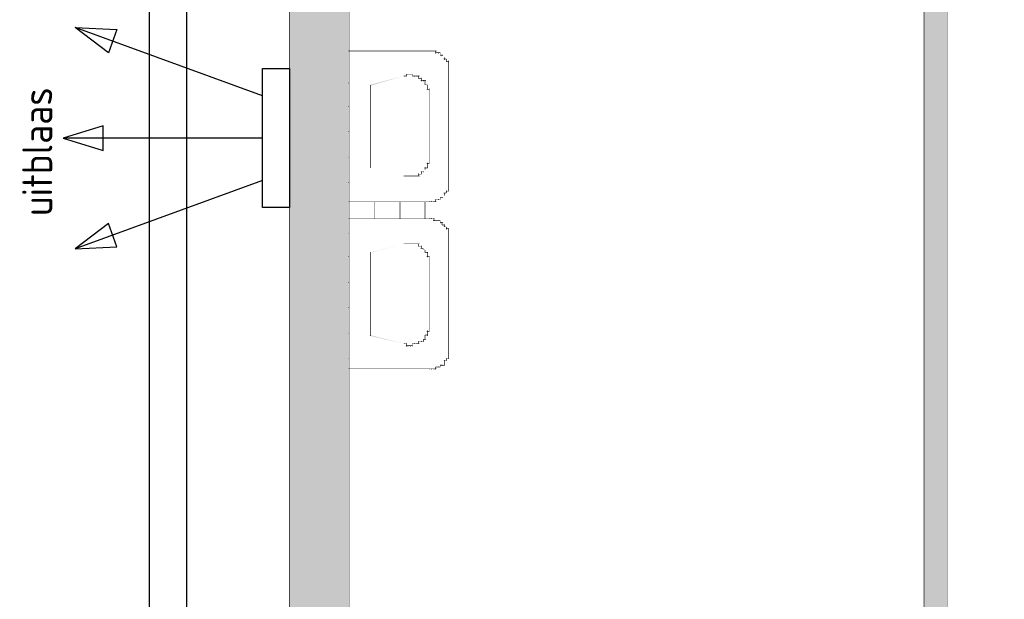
# Model space of a CAD drawing. Header units: millimetres. Extents: x 2 to 82965, y 2 to 46811.
# Tile 10 of 17: x 69737 to 73676, y 39122 to 41440. Entities that reach past the tile are written whole.
import ezdxf

# ---------------------------------------------------------------- set-up
doc = ezdxf.new("R2010")
doc.units = ezdxf.units.MM
doc.linetypes.add('ACAD_ISO02W100', pattern=[15, 12, -3])
for name, color, linetype in [('balken', 1, 'ACAD_ISO02W100'), ('H', 7, 'Continuous'), ('P', 7, 'Continuous'), ('ventilatieopening', 3, 'Continuous')]:
    doc.layers.add(name, color=color, linetype=linetype)

# ---------------------------------------------------------------- blocks, each defined once
blk = doc.blocks.new('uitblaas')
at = {"layer": 'ventilatieopening'}
for p, q in [((-107.2, 169.6), (-856.4, 442.3)), ((-107.2, 0), (-904.5, 0)), ((-107.2, -169.6), (-856.4, -442.3))]:
    blk.add_line(p, q, dxfattribs=at)
for points in [[(-856.4, 442.3), (-690, 434.4), (-723.9, 341.4)], [(-107.2, 277.6), (0, 277.6), (0, -277.6), (-107.2, -277.6)], [(-904.5, 0), (-745.4, -49.5), (-745.4, 49.5)], [(-856.4, -442.3), (-690, -434.4), (-723.9, -341.4)]]:
    blk.add_lwpolyline(points, close=True, dxfattribs=at)
at = {"layer": 'balken', "insert": (-1068.7, -311.7), "char_height": 120, "width": 2608.178, "attachment_point": 1, "rotation": 90}
blk.add_mtext('{\\Fisocp|c0;uitblaas}', dxfattribs=at)

msp = doc.modelspace()

# ---------------------------------------------------------------- hatches: boundary and pattern name
h = msp.add_hatch(color=256)
h.paths.add_polyline_path([(73340.7, 22525), (71055.2, 22525), (71055.2, 22421.5), (73340.7, 22421.5)])
h.paths.add_polyline_path([(74537, 22525), (75751.1, 22525), (75751.1, 22421.5), (74537, 22421.5)])
h.paths.add_polyline_path([(75751.1, 22525), (75851.1, 22525), (75851.1, 23492), (75751.1, 23492)])
h.paths.add_polyline_path([(80561.2, 22525), (75751.1, 22525), (75751.1, 22421.3), (80561.2, 22421.3)])
h.paths.add_polyline_path([(75751.1, 24391.9), (75851.1, 24391.9), (75851.1, 25938.1), (75751.1, 25938.1)])
h.paths.add_polyline_path([(80111.3, 26695), (75968.9, 26695), (75968.9, 26591.3), (80111.3, 26591.3)])
h.paths.add_polyline_path([(75847.5, 27974.5), (75751.1, 27974.5), (75751.1, 26838), (75847.5, 26838)])
h.paths.add_polyline_path([(75851.1, 30587.6), (75747.5, 30587.6), (75747.5, 28874.4), (75851.1, 28874.4)])
h.paths.add_polyline_path([(80561.2, 29495), (75858, 29495), (75858, 29391.3), (80561.2, 29391.3)])
h.paths.add_polyline_path([(75847.5, 34116.8), (75751.1, 34116.8), (75751.1, 32980.2), (75847.5, 32980.2)])
h.paths.add_polyline_path([(80561.2, 33609.9), (75858, 33609.9), (75858, 33506.2), (80561.2, 33506.2)])
h.paths.add_polyline_path([(75747.5, 38979.5), (75847.5, 38979.5), (75847.5, 35016.7), (75747.5, 35016.7)])
h.paths.add_polyline_path([(78454.3, 37479.9), (78354.3, 37479.9), (78354.3, 36679.9), (78454.3, 36679.9)])
h.paths.add_polyline_path([(80561.2, 36679.9), (75858, 36679.9), (75858, 36576.2), (80561.2, 36576.2)])
h.paths.add_polyline_path([(75847.5, 39879.4), (75747.5, 39879.4), (75747.5, 40282.7), (75847.5, 40282.7)])
h.paths.add_polyline_path([(76847.5, 40182.7), (75747.5, 40182.7), (75747.5, 40282.7), (76847.5, 40282.7)])
h.paths.add_polyline_path([(76747.5, 43782.7), (76847.5, 43782.7), (76847.5, 43096.9), (76747.5, 43096.9)])
edge = h.paths.add_edge_path()
edge.add_line((75847.5, 43162), (75847.5, 43782.7))
edge.add_line((75847.5, 43782.7), (75747.5, 43782.7))
edge.add_line((75747.5, 43782.7), (75747.5, 43082.7))
edge.add_line((75747.5, 43082.7), (75768.2, 43082.7))
at = {"layer": 'H', "linetype": 'Continuous'}
for points in [[(70815.9, 43782.7), (70815.9, 25295.3), (71055.2, 25295.3), (71055.2, 43782.7), (70815.9, 43782.7), (70815.9, 43782.7)], [(73447.8, 43782.7), (73354.9, 43782.7), (73354.9, 29395), (73447.8, 29395), (73447.8, 43782.7), (73447.8, 43782.7)], [(71426.5, 41297.2), (71437.2, 41286.5), (71426.5, 41297.2), (71426.5, 41297.2)], [(71273, 41215), (71140.8, 41175.7), (71137.2, 41179.4), (71273, 41215)], [(71137.2, 40847.2), (71276.5, 40815.2), (71137.2, 40847.2), (71137.2, 40847.2)], [(71358.7, 40840.1), (71351.6, 40833), (71358.7, 40840.1)], [(71437.2, 40736.6), (71426.5, 40729.3), (71437.2, 40736.6)], [(71273, 40543.7), (71140.8, 40508.1), (71137.2, 40508.1), (71273, 40543.7)], [(71351.6, 40525.9), (71362.3, 40515.1), (71351.6, 40522.2), (71351.6, 40525.9)], [(71137.2, 40179.5), (71276.5, 40143.8), (71137.2, 40175.8), (71137.2, 40179.5)]]:
    msp.add_hatch(color=256, dxfattribs=at).paths.add_polyline_path(points)

# ---------------------------------------------------------------- linework, layer by layer
at = {"layer": 'balken', "ltscale": 0.25}
for p, q in [((70254.9, 43782.7), (70254.9, 26838)), ((70404.9, 43782.7), (70404.9, 26838))]:
    msp.add_line(p, q, dxfattribs=at)
at = {"layer": 'P', "const_width": 2.23}
for points in [[(70815.9, 43786.2), (70815.9, 25295.3)], [(71055.2, 43786.2), (71055.2, 25295.3)], [(73354.9, 43786.2), (73354.9, 29391.3)], [(73447.8, 43786.2), (73447.8, 29391.3)], [(71051.6, 41315), (71376.5, 41315)], [(71055.2, 41315), (71055.2, 40711.5)], [(71376.5, 41315), (71387.2, 41315)], [(71376.5, 41315), (71376.5, 41315)], [(71376.5, 41315), (71376.5, 41315)], [(71376.5, 41315), (71376.5, 41315)], [(71383.6, 41315), (71394.3, 41315)], [(71383.6, 41315), (71383.6, 41315)], [(71383.6, 41315), (71383.6, 41315)], [(71383.6, 41315), (71383.6, 41315)], [(71383.6, 41315), (71383.6, 41315)], [(71383.6, 41315), (71383.6, 41315)], [(71390.9, 41315), (71405, 41315)], [(71394.3, 41315), (71394.3, 41315)], [(71394.3, 41315), (71394.3, 41315)], [(71394.3, 41315), (71394.3, 41315)], [(71394.3, 41315), (71394.3, 41315)], [(71394.3, 41315), (71394.3, 41315)], [(71394.3, 41315), (71394.3, 41315)], [(71401.6, 41315), (71401.6, 41304.3)], [(71401.6, 41307.9), (71412.3, 41307.9)], [(71401.6, 41307.9), (71401.6, 41304.3)], [(71401.6, 41307.9), (71401.6, 41304.3)], [(71401.6, 41307.9), (71401.6, 41304.3)], [(71401.6, 41307.9), (71401.6, 41304.3)], [(71408.7, 41307.9), (71419.4, 41307.9)], [(71412.3, 41307.9), (71412.3, 41304.3)], [(71412.3, 41307.9), (71412.3, 41304.3)], [(71412.3, 41307.9), (71412.3, 41304.3)], [(71412.3, 41307.9), (71412.3, 41304.3)], [(71412.3, 41307.9), (71412.3, 41304.3)], [(71412.3, 41307.9), (71412.3, 41304.3)], [(71419.4, 41307.9), (71419.4, 41297.2)], [(71419.4, 41307.9), (71419.4, 41304.3)], [(71419.4, 41307.9), (71419.4, 41304.3)], [(71419.4, 41307.9), (71419.4, 41304.3)], [(71419.4, 41300.9), (71419.4, 41297.2)], [(71419.4, 41300.9), (71419.4, 41297.2)], [(71419.4, 41297.2), (71430.1, 41297.2)], [(71426.5, 41300.9), (71426.5, 41297.2)], [(71426.5, 41300.9), (71426.5, 41297.2)], [(71426.5, 41300.9), (71426.5, 41297.2)], [(71426.5, 41300.9), (71426.5, 41297.2)], [(71426.5, 41300.9), (71426.5, 41297.2)], [(71426.5, 41300.9), (71426.5, 41297.2)], [(71437.2, 41290.1), (71437.2, 41279.4)], [(71437.2, 41290.1), (71437.2, 41290.1)], [(71437.2, 41290.1), (71437.2, 41290.1)], [(71437.2, 41290.1), (71437.2, 41290.1)], [(71437.2, 41290.1), (71437.2, 41290.1)], [(71437.2, 41290.1), (71437.2, 41290.1)], [(71437.2, 41290.1), (71437.2, 41290.1)], [(71437.2, 41290.1), (71437.2, 41290.1)], [(71437.2, 41290.1), (71437.2, 41290.1)], [(71433.6, 41282.8), (71444.3, 41282.8)], [(71444.3, 41282.8), (71444.3, 41272.3)], [(71444.3, 41282.8), (71444.3, 41279.4)], [(71444.3, 41282.8), (71444.3, 41279.4)], [(71444.3, 41282.8), (71444.3, 41279.4)], [(71444.3, 41282.8), (71444.3, 41279.4)], [(71444.3, 41282.8), (71444.3, 41279.4)], [(71444.3, 41282.8), (71444.3, 41279.4)], [(71444.3, 41275.8), (71444.3, 41272.3)], [(71444.3, 41275.8), (71444.3, 41272.3)], [(71444.3, 41275.8), (71444.3, 41272.3)], [(71444.3, 41272.3), (71455, 41272.3)], [(71451.6, 41275.8), (71451.6, 41261.6)], [(71451.6, 41275.8), (71451.6, 41272.3)], [(71451.6, 41275.8), (71451.6, 41272.3)], [(71451.6, 41265), (71451.6, 41254.3)], [(71451.6, 41265), (71451.6, 41261.6)], [(71451.6, 41265), (71451.6, 41261.6)], [(71451.6, 41265), (71451.6, 41261.6)], [(71451.6, 41265), (71451.6, 41261.6)], [(71451.6, 41265), (71451.6, 41261.6)], [(71451.6, 41265), (71451.6, 41261.6)], [(71451.6, 41257.9), (71451.6, 41247.2)], [(71451.6, 41257.9), (71451.6, 41254.3)], [(71451.6, 41257.9), (71451.6, 41254.3)], [(71451.6, 41257.9), (71451.6, 41254.3)], [(71451.6, 41257.9), (71451.6, 41254.3)], [(71451.6, 41257.9), (71451.6, 41254.3)], [(71451.6, 41257.9), (71451.6, 41254.3)], [(71451.6, 41247.2), (71451.6, 41236.5)], [(71451.6, 41247.2), (71451.6, 41247.2)], [(71451.6, 41247.2), (71451.6, 41247.2)], [(71451.6, 41247.2), (71451.6, 41247.2)], [(71451.6, 41247.2), (71451.6, 41247.2)], [(71451.6, 41247.2), (71451.6, 41247.2)], [(71273, 41215), (71283.8, 41215)], [(71276.5, 41215), (71276.5, 41211.6)], [(71276.5, 41215), (71276.5, 41211.6)], [(71276.5, 41215), (71276.5, 41211.6)], [(71283.8, 41222.3), (71294.3, 41222.3)], [(71283.8, 41222.3), (71283.8, 41222.3)], [(71283.8, 41222.3), (71283.8, 41222.3)], [(71283.8, 41222.3), (71283.8, 41222.3)], [(71283.8, 41222.3), (71283.8, 41211.6)], [(71283.8, 41215), (71283.8, 41211.6)], [(71290.9, 41222.3), (71301.6, 41222.3)], [(71290.9, 41222.3), (71290.9, 41222.3)], [(71290.9, 41222.3), (71290.9, 41222.3)], [(71290.9, 41222.3), (71290.9, 41222.3)], [(71290.9, 41222.3), (71290.9, 41222.3)], [(71290.9, 41222.3), (71290.9, 41222.3)], [(71297.9, 41222.3), (71308.7, 41222.3)], [(71301.6, 41222.3), (71301.6, 41222.3)], [(71301.6, 41222.3), (71301.6, 41222.3)], [(71301.6, 41222.3), (71301.6, 41222.3)], [(71301.6, 41222.3), (71301.6, 41222.3)], [(71301.6, 41222.3), (71301.6, 41222.3)], [(71308.7, 41222.3), (71308.7, 41211.6)], [(71308.7, 41222.3), (71308.7, 41222.3)], [(71308.7, 41222.3), (71308.7, 41222.3)], [(71308.7, 41215), (71319.4, 41215)], [(71308.7, 41215), (71308.7, 41211.6)], [(71308.7, 41215), (71308.7, 41211.6)], [(71315.8, 41215), (71326.5, 41215)], [(71315.8, 41215), (71315.8, 41211.6)], [(71315.8, 41215), (71315.8, 41211.6)], [(71315.8, 41215), (71315.8, 41211.6)], [(71315.8, 41215), (71315.8, 41211.6)], [(71315.8, 41215), (71315.8, 41211.6)], [(71323, 41215), (71337.2, 41215)], [(71326.5, 41215), (71326.5, 41211.6)], [(71326.5, 41215), (71326.5, 41211.6)], [(71326.5, 41215), (71326.5, 41211.6)], [(71326.5, 41215), (71326.5, 41211.6)], [(71326.5, 41215), (71326.5, 41211.6)], [(71326.5, 41215), (71326.5, 41211.6)], [(71333.6, 41215), (71333.6, 41204.3)], [(71333.6, 41215), (71333.6, 41211.6)], [(71333.6, 41215), (71333.6, 41211.6)], [(71333.6, 41207.9), (71333.6, 41204.3)], [(71333.6, 41207.9), (71333.6, 41204.3)], [(71333.6, 41207.9), (71333.6, 41204.3)], [(71344.3, 41207.9), (71344.3, 41193.6)], [(71344.3, 41207.9), (71344.3, 41204.3)], [(71344.3, 41207.9), (71344.3, 41204.3)], [(71344.3, 41207.9), (71344.3, 41204.3)], [(71344.3, 41207.9), (71344.3, 41204.3)], [(71344.3, 41207.9), (71344.3, 41204.3)], [(71344.3, 41207.9), (71344.3, 41204.3)], [(71451.6, 41240.1), (71451.6, 41236.5)], [(71451.6, 41240.1), (71451.6, 41236.5)], [(71451.6, 41240.1), (71451.6, 40786.6)], [(71051.6, 41186.5), (71055.2, 41186.5)], [(71140.8, 41179.4), (71140.8, 40847.2)], [(71333.6, 41204.3), (71344.3, 41204.3)], [(71340.9, 41197.2), (71351.6, 41197.2)], [(71351.6, 41197.2), (71362.3, 41197.2)], [(71351.6, 41197.2), (71351.6, 41193.6)], [(71351.6, 41197.2), (71351.6, 41193.6)], [(71351.6, 41197.2), (71351.6, 41193.6)], [(71351.6, 41197.2), (71351.6, 41193.6)], [(71351.6, 41197.2), (71351.6, 41193.6)], [(71351.6, 41197.2), (71351.6, 41193.6)], [(71351.6, 41197.2), (71351.6, 41193.6)], [(71358.7, 41197.2), (71358.7, 41186.5)], [(71358.7, 41190.1), (71358.7, 41179.4)], [(71358.7, 41190.1), (71358.7, 41186.5)], [(71358.7, 41190.1), (71358.7, 41186.5)], [(71358.7, 41190.1), (71358.7, 41186.5)], [(71358.7, 41190.1), (71358.7, 41186.5)], [(71358.7, 41190.1), (71358.7, 41186.5)], [(71358.7, 41190.1), (71358.7, 41186.5)], [(71358.7, 41190.1), (71358.7, 41186.5)], [(71358.7, 41179.4), (71369.4, 41179.4)], [(71358.7, 41179.4), (71358.7, 41179.4)], [(71369.4, 41179.4), (71369.4, 41168.7)], [(71369.4, 41179.4), (71369.4, 41179.4)], [(71369.4, 41179.4), (71369.4, 41179.4)], [(71369.4, 41179.4), (71369.4, 41179.4)], [(71369.4, 41179.4), (71369.4, 41179.4)], [(71369.4, 41179.4), (71369.4, 41179.4)], [(71369.4, 41172.3), (71369.4, 41161.6)], [(71369.4, 41172.3), (71369.4, 41168.7)], [(71369.4, 41172.3), (71369.4, 41168.7)], [(71369.4, 41172.3), (71369.4, 41168.7)], [(71369.4, 41172.3), (71369.4, 41168.7)], [(71369.4, 41172.3), (71369.4, 41168.7)], [(71369.4, 41172.3), (71369.4, 41168.7)], [(71365.8, 41161.6), (71376.5, 41161.6)], [(71376.5, 41165), (71376.5, 41154.3)], [(71376.5, 41165), (71376.5, 41161.6)], [(71376.5, 41165), (71376.5, 41161.6)], [(71376.5, 41165), (71376.5, 41161.6)], [(71376.5, 41165), (71376.5, 41161.6)], [(71376.5, 41165), (71376.5, 41161.6)], [(71376.5, 41154.3), (71376.5, 41143.8)], [(71376.5, 41154.3), (71376.5, 41154.3)], [(71376.5, 41154.3), (71376.5, 41154.3)], [(71376.5, 41154.3), (71376.5, 41154.3)], [(71376.5, 41154.3), (71376.5, 41154.3)], [(71376.5, 41154.3), (71376.5, 41154.3)], [(71376.5, 41147.2), (71376.5, 41143.8)], [(71376.5, 41147.2), (71376.5, 41143.8)], [(71376.5, 41147.2), (71376.5, 41143.8)], [(71376.5, 41147.2), (71376.5, 41143.8)], [(71376.5, 41147.2), (71376.5, 41143.8)], [(71376.5, 41147.2), (71376.5, 40883)], [(71051.6, 41093.8), (71055.2, 41093.8)], [(71051.6, 40993.7), (71055.2, 40993.7)], [(71051.6, 40890.1), (71055.2, 40890.1)], [(71365.8, 40865.2), (71376.5, 40865.2)], [(71369.4, 40868.6), (71369.4, 40854.5)], [(71369.4, 40857.9), (71369.4, 40847.2)], [(71369.4, 40857.9), (71369.4, 40854.5)], [(71369.4, 40857.9), (71369.4, 40854.5)], [(71369.4, 40857.9), (71369.4, 40854.5)], [(71369.4, 40857.9), (71369.4, 40854.5)], [(71369.4, 40857.9), (71369.4, 40854.5)], [(71369.4, 40857.9), (71369.4, 40854.5)], [(71369.4, 40857.9), (71369.4, 40854.5)], [(71376.5, 40883), (71376.5, 40872.3)], [(71376.5, 40883), (71376.5, 40883)], [(71376.5, 40883), (71376.5, 40883)], [(71376.5, 40883), (71376.5, 40883)], [(71376.5, 40883), (71376.5, 40883)], [(71376.5, 40883), (71376.5, 40883)], [(71376.5, 40875.9), (71376.5, 40865.2)], [(71376.5, 40875.9), (71376.5, 40872.3)], [(71376.5, 40875.9), (71376.5, 40872.3)], [(71376.5, 40875.9), (71376.5, 40872.3)], [(71376.5, 40875.9), (71376.5, 40872.3)], [(71376.5, 40875.9), (71376.5, 40872.3)], [(71376.5, 40875.9), (71376.5, 40872.3)], [(71376.5, 40868.6), (71376.5, 40865.2)], [(71376.5, 40868.6), (71376.5, 40865.2)], [(71376.5, 40868.6), (71376.5, 40865.2)], [(71376.5, 40868.6), (71376.5, 40865.2)], [(71273, 40815.2), (71283.8, 40815.2)], [(71276.5, 40815.2), (71276.5, 40815.2)], [(71276.5, 40815.2), (71276.5, 40815.2)], [(71276.5, 40815.2), (71276.5, 40815.2)], [(71283.8, 40815.2), (71283.8, 40815.2)], [(71283.8, 40815.2), (71283.8, 40815.2)], [(71283.8, 40815.2), (71283.8, 40815.2)], [(71283.8, 40815.2), (71283.8, 40815.2)], [(71283.8, 40815.2), (71283.8, 40815.2)], [(71283.8, 40815.2), (71294.3, 40815.2)], [(71290.9, 40815.2), (71290.9, 40815.2)], [(71290.9, 40815.2), (71290.9, 40815.2)], [(71290.9, 40815.2), (71290.9, 40815.2)], [(71290.9, 40815.2), (71290.9, 40815.2)], [(71290.9, 40815.2), (71290.9, 40815.2)], [(71290.9, 40815.2), (71301.6, 40815.2)], [(71297.9, 40815.2), (71308.7, 40815.2)], [(71301.6, 40815.2), (71301.6, 40815.2)], [(71301.6, 40815.2), (71301.6, 40815.2)], [(71301.6, 40815.2), (71301.6, 40815.2)], [(71301.6, 40815.2), (71301.6, 40815.2)], [(71301.6, 40815.2), (71301.6, 40815.2)], [(71308.7, 40815.2), (71308.7, 40815.2)], [(71308.7, 40815.2), (71308.7, 40815.2)], [(71308.7, 40815.2), (71308.7, 40815.2)], [(71308.7, 40815.2), (71308.7, 40815.2)], [(71308.7, 40815.2), (71308.7, 40815.2)], [(71308.7, 40815.2), (71319.4, 40815.2)], [(71315.8, 40815.2), (71315.8, 40815.2)], [(71315.8, 40815.2), (71315.8, 40815.2)], [(71315.8, 40815.2), (71315.8, 40815.2)], [(71315.8, 40815.2), (71315.8, 40815.2)], [(71315.8, 40815.2), (71315.8, 40815.2)], [(71315.8, 40815.2), (71326.5, 40815.2)], [(71323, 40815.2), (71337.2, 40815.2)], [(71326.5, 40815.2), (71326.5, 40815.2)], [(71326.5, 40815.2), (71326.5, 40815.2)], [(71326.5, 40815.2), (71326.5, 40815.2)], [(71326.5, 40815.2), (71326.5, 40815.2)], [(71326.5, 40815.2), (71326.5, 40815.2)], [(71326.5, 40815.2), (71326.5, 40815.2)], [(71333.6, 40825.9), (71333.6, 40815.2)], [(71333.6, 40825.9), (71333.6, 40822.3)], [(71333.6, 40825.9), (71333.6, 40822.3)], [(71333.6, 40825.9), (71333.6, 40822.3)], [(71333.6, 40822.3), (71344.3, 40822.3)], [(71333.6, 40815.2), (71333.6, 40815.2)], [(71333.6, 40815.2), (71333.6, 40815.2)], [(71340.9, 40833), (71351.6, 40833)], [(71344.3, 40833), (71344.3, 40822.3)], [(71344.3, 40825.9), (71344.3, 40822.3)], [(71344.3, 40825.9), (71344.3, 40822.3)], [(71344.3, 40825.9), (71344.3, 40822.3)], [(71344.3, 40825.9), (71344.3, 40822.3)], [(71344.3, 40825.9), (71344.3, 40822.3)], [(71344.3, 40825.9), (71344.3, 40822.3)], [(71351.6, 40833), (71351.6, 40829.3)], [(71351.6, 40833), (71351.6, 40829.3)], [(71351.6, 40833), (71351.6, 40829.3)], [(71351.6, 40833), (71351.6, 40829.3)], [(71351.6, 40833), (71351.6, 40829.3)], [(71351.6, 40833), (71351.6, 40829.3)], [(71351.6, 40833), (71351.6, 40829.3)], [(71358.7, 40850.8), (71358.7, 40840.1)], [(71358.7, 40850.8), (71358.7, 40847.2)], [(71358.7, 40847.2), (71369.4, 40847.2)], [(71358.7, 40840.1), (71358.7, 40840.1)], [(71358.7, 40840.1), (71358.7, 40840.1)], [(71358.7, 40840.1), (71358.7, 40840.1)], [(71358.7, 40840.1), (71358.7, 40840.1)], [(71358.7, 40840.1), (71358.7, 40840.1)], [(71358.7, 40840.1), (71358.7, 40840.1)], [(71358.7, 40840.1), (71358.7, 40840.1)], [(71358.7, 40840.1), (71358.7, 40840.1)], [(71369.4, 40850.8), (71369.4, 40847.2)], [(71369.4, 40850.8), (71369.4, 40847.2)], [(71369.4, 40850.8), (71369.4, 40847.2)], [(71369.4, 40850.8), (71369.4, 40847.2)], [(71051.6, 40790.1), (71055.2, 40790.1)], [(71451.6, 40790.1), (71451.6, 40779.3)], [(71451.6, 40790.1), (71451.6, 40786.6)], [(71451.6, 40790.1), (71451.6, 40786.6)], [(71451.6, 40783), (71451.6, 40772.3)], [(71451.6, 40783), (71451.6, 40779.3)], [(71451.6, 40783), (71451.6, 40779.3)], [(71451.6, 40783), (71451.6, 40779.3)], [(71451.6, 40783), (71451.6, 40779.3)], [(71451.6, 40783), (71451.6, 40779.3)], [(71451.6, 40783), (71451.6, 40779.3)], [(71433.6, 40747.4), (71444.3, 40747.4)], [(71437.2, 40747.4), (71437.2, 40736.6)], [(71437.2, 40747.4), (71437.2, 40747.4)], [(71437.2, 40740.1), (71437.2, 40736.6)], [(71437.2, 40740.1), (71437.2, 40736.6)], [(71437.2, 40740.1), (71437.2, 40736.6)], [(71437.2, 40740.1), (71437.2, 40736.6)], [(71437.2, 40740.1), (71437.2, 40736.6)], [(71437.2, 40740.1), (71437.2, 40736.6)], [(71437.2, 40740.1), (71437.2, 40736.6)], [(71444.3, 40758.1), (71444.3, 40747.4)], [(71444.3, 40758.1), (71444.3, 40754.4)], [(71444.3, 40758.1), (71444.3, 40754.4)], [(71444.3, 40758.1), (71444.3, 40754.4)], [(71444.3, 40754.4), (71455, 40754.4)], [(71444.3, 40747.4), (71444.3, 40747.4)], [(71444.3, 40747.4), (71444.3, 40747.4)], [(71444.3, 40747.4), (71444.3, 40747.4)], [(71444.3, 40747.4), (71444.3, 40747.4)], [(71444.3, 40747.4), (71444.3, 40747.4)], [(71444.3, 40747.4), (71444.3, 40747.4)], [(71451.6, 40772.3), (71451.6, 40761.5)], [(71451.6, 40772.3), (71451.6, 40772.3)], [(71451.6, 40772.3), (71451.6, 40772.3)], [(71451.6, 40772.3), (71451.6, 40772.3)], [(71451.6, 40772.3), (71451.6, 40772.3)], [(71451.6, 40772.3), (71451.6, 40772.3)], [(71451.6, 40765.2), (71451.6, 40754.4)], [(71451.6, 40765.2), (71451.6, 40761.5)], [(71451.6, 40765.2), (71451.6, 40761.5)], [(71451.6, 40765.2), (71451.6, 40761.5)], [(71451.6, 40765.2), (71451.6, 40761.5)], [(71451.6, 40765.2), (71451.6, 40761.5)], [(71451.6, 40765.2), (71451.6, 40761.5)], [(71451.6, 40765.2), (71451.6, 40761.5)], [(71451.6, 40758.1), (71451.6, 40754.4)], [(71051.6, 40711.5), (71376.5, 40711.5)], [(71155.2, 40711.5), (71155.2, 40643.7)], [(71258.7, 40711.5), (71258.7, 40643.7)], [(71358.7, 40711.5), (71358.7, 40643.7)], [(71376.5, 40715.2), (71376.5, 40711.5)], [(71376.5, 40715.2), (71376.5, 40711.5)], [(71376.5, 40715.2), (71376.5, 40711.5)], [(71376.5, 40711.5), (71387.2, 40711.5)], [(71383.6, 40715.2), (71383.6, 40711.5)], [(71383.6, 40715.2), (71383.6, 40711.5)], [(71383.6, 40715.2), (71383.6, 40711.5)], [(71383.6, 40715.2), (71383.6, 40711.5)], [(71383.6, 40715.2), (71383.6, 40711.5)], [(71383.6, 40711.5), (71394.3, 40711.5)], [(71390.9, 40711.5), (71405, 40711.5)], [(71394.3, 40715.2), (71394.3, 40711.5)], [(71394.3, 40715.2), (71394.3, 40711.5)], [(71394.3, 40715.2), (71394.3, 40711.5)], [(71394.3, 40715.2), (71394.3, 40711.5)], [(71394.3, 40715.2), (71394.3, 40711.5)], [(71394.3, 40715.2), (71394.3, 40711.5)], [(71401.6, 40722.3), (71401.6, 40711.5)], [(71401.6, 40722.3), (71401.6, 40718.6)], [(71401.6, 40722.3), (71401.6, 40718.6)], [(71401.6, 40722.3), (71401.6, 40718.6)], [(71401.6, 40722.3), (71401.6, 40718.6)], [(71401.6, 40722.3), (71412.3, 40722.3)], [(71408.7, 40722.3), (71419.4, 40722.3)], [(71412.3, 40722.3), (71412.3, 40718.6)], [(71412.3, 40722.3), (71412.3, 40718.6)], [(71412.3, 40722.3), (71412.3, 40718.6)], [(71412.3, 40722.3), (71412.3, 40718.6)], [(71412.3, 40722.3), (71412.3, 40718.6)], [(71412.3, 40722.3), (71412.3, 40718.6)], [(71419.4, 40729.3), (71419.4, 40718.6)], [(71419.4, 40729.3), (71419.4, 40729.3)], [(71419.4, 40729.3), (71419.4, 40729.3)], [(71419.4, 40729.3), (71419.4, 40729.3)], [(71419.4, 40729.3), (71430.1, 40729.3)], [(71419.4, 40722.3), (71419.4, 40718.6)], [(71419.4, 40722.3), (71419.4, 40718.6)], [(71426.5, 40729.3), (71426.5, 40729.3)], [(71426.5, 40729.3), (71426.5, 40729.3)], [(71426.5, 40729.3), (71426.5, 40729.3)], [(71426.5, 40729.3), (71426.5, 40729.3)], [(71426.5, 40729.3), (71426.5, 40729.3)], [(71426.5, 40729.3), (71426.5, 40729.3)], [(71051.6, 40643.7), (71376.5, 40643.7)], [(71055.2, 40647.3), (71055.2, 40040.2)], [(71376.5, 40647.3), (71376.5, 40643.7)], [(71376.5, 40647.3), (71376.5, 40643.7)], [(71376.5, 40647.3), (71376.5, 40643.7)], [(71376.5, 40643.7), (71387.2, 40643.7)], [(71383.6, 40647.3), (71383.6, 40643.7)], [(71383.6, 40647.3), (71383.6, 40643.7)], [(71383.6, 40647.3), (71383.6, 40643.7)], [(71383.6, 40647.3), (71383.6, 40643.7)], [(71383.6, 40647.3), (71383.6, 40643.7)], [(71383.6, 40643.7), (71394.3, 40643.7)], [(71390.9, 40636.6), (71405, 40636.6)], [(71394.3, 40647.3), (71394.3, 40636.6)], [(71394.3, 40647.3), (71394.3, 40643.7)], [(71394.3, 40647.3), (71394.3, 40643.7)], [(71394.3, 40647.3), (71394.3, 40643.7)], [(71394.3, 40647.3), (71394.3, 40643.7)], [(71394.3, 40636.6), (71394.3, 40636.6)], [(71401.6, 40636.6), (71412.3, 40636.6)], [(71401.6, 40636.6), (71401.6, 40636.6)], [(71401.6, 40636.6), (71401.6, 40636.6)], [(71401.6, 40636.6), (71401.6, 40636.6)], [(71401.6, 40636.6), (71401.6, 40636.6)], [(71401.6, 40636.6), (71401.6, 40636.6)], [(71408.7, 40636.6), (71419.4, 40636.6)], [(71412.3, 40636.6), (71412.3, 40636.6)], [(71412.3, 40636.6), (71412.3, 40636.6)], [(71412.3, 40636.6), (71412.3, 40636.6)], [(71412.3, 40636.6), (71412.3, 40636.6)], [(71412.3, 40636.6), (71412.3, 40636.6)], [(71412.3, 40636.6), (71412.3, 40636.6)], [(71419.4, 40636.6), (71419.4, 40625.9)], [(71419.4, 40636.6), (71419.4, 40636.6)], [(71419.4, 40636.6), (71419.4, 40636.6)], [(71419.4, 40629.5), (71430.1, 40629.5)], [(71419.4, 40629.5), (71419.4, 40625.9)], [(71419.4, 40629.5), (71419.4, 40625.9)], [(71419.4, 40629.5), (71419.4, 40625.9)], [(71426.5, 40629.5), (71426.5, 40618.8)], [(71426.5, 40629.5), (71426.5, 40625.9)], [(71426.5, 40629.5), (71426.5, 40625.9)], [(71426.5, 40629.5), (71426.5, 40625.9)], [(71426.5, 40629.5), (71426.5, 40625.9)], [(71426.5, 40629.5), (71426.5, 40625.9)], [(71426.5, 40618.8), (71437.2, 40618.8)], [(71437.2, 40622.2), (71437.2, 40611.5)], [(71437.2, 40622.2), (71437.2, 40618.8)], [(71437.2, 40622.2), (71437.2, 40618.8)], [(71437.2, 40622.2), (71437.2, 40618.8)], [(71437.2, 40622.2), (71437.2, 40618.8)], [(71437.2, 40622.2), (71437.2, 40618.8)], [(71437.2, 40622.2), (71437.2, 40618.8)], [(71437.2, 40622.2), (71437.2, 40618.8)], [(71051.6, 40586.6), (71055.2, 40586.6)], [(71433.6, 40611.5), (71444.3, 40611.5)], [(71437.2, 40611.5), (71437.2, 40611.5)], [(71444.3, 40611.5), (71444.3, 40600.8)], [(71444.3, 40611.5), (71444.3, 40611.5)], [(71444.3, 40611.5), (71444.3, 40611.5)], [(71444.3, 40611.5), (71444.3, 40611.5)], [(71444.3, 40611.5), (71444.3, 40611.5)], [(71444.3, 40611.5), (71444.3, 40611.5)], [(71444.3, 40604.4), (71455, 40604.4)], [(71444.3, 40604.4), (71444.3, 40600.8)], [(71444.3, 40604.4), (71444.3, 40600.8)], [(71444.3, 40604.4), (71444.3, 40600.8)], [(71444.3, 40604.4), (71444.3, 40600.8)], [(71451.6, 40604.4), (71451.6, 40593.7)], [(71451.6, 40604.4), (71451.6, 40600.8)], [(71451.6, 40593.7), (71451.6, 40583)], [(71451.6, 40593.7), (71451.6, 40593.7)], [(71451.6, 40593.7), (71451.6, 40593.7)], [(71451.6, 40593.7), (71451.6, 40593.7)], [(71451.6, 40593.7), (71451.6, 40593.7)], [(71451.6, 40593.7), (71451.6, 40593.7)], [(71451.6, 40593.7), (71451.6, 40593.7)], [(71451.6, 40586.6), (71451.6, 40575.9)], [(71451.6, 40586.6), (71451.6, 40583)], [(71451.6, 40586.6), (71451.6, 40583)], [(71451.6, 40586.6), (71451.6, 40583)], [(71451.6, 40586.6), (71451.6, 40583)], [(71451.6, 40586.6), (71451.6, 40583)], [(71451.6, 40586.6), (71451.6, 40583)], [(71451.6, 40579.5), (71451.6, 40568.8)], [(71451.6, 40579.5), (71451.6, 40575.9)], [(71451.6, 40579.5), (71451.6, 40575.9)], [(71451.6, 40579.5), (71451.6, 40575.9)], [(71451.6, 40579.5), (71451.6, 40575.9)], [(71451.6, 40579.5), (71451.6, 40575.9)], [(71273, 40543.7), (71283.8, 40543.7)], [(71276.5, 40543.7), (71276.5, 40543.7)], [(71276.5, 40543.7), (71276.5, 40543.7)], [(71276.5, 40543.7), (71276.5, 40543.7)], [(71283.8, 40543.7), (71294.3, 40543.7)], [(71283.8, 40543.7), (71283.8, 40543.7)], [(71283.8, 40543.7), (71283.8, 40543.7)], [(71283.8, 40543.7), (71283.8, 40543.7)], [(71283.8, 40543.7), (71283.8, 40543.7)], [(71283.8, 40543.7), (71283.8, 40543.7)], [(71290.9, 40543.7), (71301.6, 40543.7)], [(71290.9, 40543.7), (71290.9, 40543.7)], [(71290.9, 40543.7), (71290.9, 40543.7)], [(71290.9, 40543.7), (71290.9, 40543.7)], [(71290.9, 40543.7), (71290.9, 40543.7)], [(71290.9, 40543.7), (71290.9, 40543.7)], [(71297.9, 40543.7), (71308.7, 40543.7)], [(71301.6, 40543.7), (71301.6, 40543.7)], [(71301.6, 40543.7), (71301.6, 40543.7)], [(71301.6, 40543.7), (71301.6, 40543.7)], [(71301.6, 40543.7), (71301.6, 40543.7)], [(71301.6, 40543.7), (71301.6, 40543.7)], [(71308.7, 40543.7), (71319.4, 40543.7)], [(71308.7, 40543.7), (71308.7, 40543.7)], [(71308.7, 40543.7), (71308.7, 40543.7)], [(71308.7, 40543.7), (71308.7, 40543.7)], [(71308.7, 40543.7), (71308.7, 40543.7)], [(71308.7, 40543.7), (71308.7, 40543.7)], [(71315.8, 40543.7), (71326.5, 40543.7)], [(71315.8, 40543.7), (71315.8, 40543.7)], [(71315.8, 40543.7), (71315.8, 40543.7)], [(71315.8, 40543.7), (71315.8, 40543.7)], [(71315.8, 40543.7), (71315.8, 40543.7)], [(71315.8, 40543.7), (71315.8, 40543.7)], [(71323, 40543.7), (71337.2, 40543.7)], [(71326.5, 40543.7), (71326.5, 40543.7)], [(71326.5, 40543.7), (71326.5, 40543.7)], [(71326.5, 40543.7), (71326.5, 40543.7)], [(71326.5, 40543.7), (71326.5, 40543.7)], [(71326.5, 40543.7), (71326.5, 40543.7)], [(71326.5, 40543.7), (71326.5, 40543.7)], [(71333.6, 40543.7), (71333.6, 40533)], [(71333.6, 40543.7), (71333.6, 40543.7)], [(71333.6, 40536.6), (71333.6, 40533)], [(71333.6, 40536.6), (71333.6, 40533)], [(71333.6, 40536.6), (71333.6, 40533)], [(71333.6, 40536.6), (71333.6, 40533)], [(71344.3, 40536.6), (71344.3, 40525.9)], [(71344.3, 40536.6), (71344.3, 40533)], [(71344.3, 40536.6), (71344.3, 40533)], [(71344.3, 40536.6), (71344.3, 40533)], [(71344.3, 40536.6), (71344.3, 40533)], [(71344.3, 40536.6), (71344.3, 40533)], [(71451.6, 40568.8), (71451.6, 40568.8)], [(71451.6, 40568.8), (71451.6, 40568.8)], [(71451.6, 40568.8), (71451.6, 40568.8)], [(71451.6, 40568.8), (71451.6, 40118.7)], [(71140.8, 40511.5), (71140.8, 40175.8)], [(71333.6, 40533), (71344.3, 40533)], [(71340.9, 40525.9), (71351.6, 40525.9)], [(71344.3, 40525.9), (71344.3, 40525.9)], [(71351.6, 40525.9), (71351.6, 40525.9)], [(71351.6, 40525.9), (71351.6, 40525.9)], [(71351.6, 40525.9), (71351.6, 40525.9)], [(71351.6, 40525.9), (71351.6, 40525.9)], [(71351.6, 40525.9), (71351.6, 40525.9)], [(71351.6, 40525.9), (71351.6, 40525.9)], [(71351.6, 40525.9), (71351.6, 40525.9)], [(71358.7, 40518.8), (71358.7, 40508.1)], [(71358.7, 40518.8), (71358.7, 40515.1)], [(71358.7, 40518.8), (71358.7, 40515.1)], [(71358.7, 40518.8), (71358.7, 40515.1)], [(71358.7, 40518.8), (71358.7, 40515.1)], [(71358.7, 40518.8), (71358.7, 40515.1)], [(71358.7, 40518.8), (71358.7, 40515.1)], [(71358.7, 40518.8), (71358.7, 40515.1)], [(71358.7, 40511.5), (71358.7, 40508.1)], [(71358.7, 40511.5), (71358.7, 40508.1)], [(71358.7, 40508.1), (71369.4, 40508.1)], [(71369.4, 40511.5), (71369.4, 40501)], [(71369.4, 40511.5), (71369.4, 40508.1)], [(71369.4, 40511.5), (71369.4, 40508.1)], [(71369.4, 40511.5), (71369.4, 40508.1)], [(71369.4, 40511.5), (71369.4, 40508.1)], [(71369.4, 40501), (71369.4, 40490.2)], [(71369.4, 40501), (71369.4, 40501)], [(71369.4, 40501), (71369.4, 40501)], [(71369.4, 40501), (71369.4, 40501)], [(71369.4, 40501), (71369.4, 40501)], [(71369.4, 40501), (71369.4, 40501)], [(71369.4, 40501), (71369.4, 40501)], [(71051.6, 40493.7), (71055.2, 40493.7)], [(71365.8, 40493.7), (71376.5, 40493.7)], [(71369.4, 40493.7), (71369.4, 40490.2)], [(71376.5, 40493.7), (71376.5, 40483)], [(71376.5, 40493.7), (71376.5, 40490.2)], [(71376.5, 40493.7), (71376.5, 40490.2)], [(71376.5, 40493.7), (71376.5, 40490.2)], [(71376.5, 40493.7), (71376.5, 40490.2)], [(71376.5, 40486.6), (71376.5, 40475.9)], [(71376.5, 40486.6), (71376.5, 40483)], [(71376.5, 40486.6), (71376.5, 40483)], [(71376.5, 40486.6), (71376.5, 40483)], [(71376.5, 40486.6), (71376.5, 40483)], [(71376.5, 40486.6), (71376.5, 40483)], [(71376.5, 40475.9), (71376.5, 40475.9)], [(71376.5, 40475.9), (71376.5, 40475.9)], [(71376.5, 40475.9), (71376.5, 40475.9)], [(71376.5, 40475.9), (71376.5, 40475.9)], [(71376.5, 40475.9), (71376.5, 40475.9)], [(71376.5, 40475.9), (71376.5, 40475.9)], [(71376.5, 40475.9), (71376.5, 40211.7)], [(71051.6, 40390.2), (71055.2, 40390.2)], [(71051.6, 40290.2), (71055.2, 40290.2)], [(71051.6, 40186.6), (71055.2, 40186.6)], [(71365.8, 40193.8), (71376.5, 40193.8)], [(71369.4, 40197.3), (71369.4, 40186.6)], [(71369.4, 40186.6), (71369.4, 40175.8)], [(71369.4, 40186.6), (71369.4, 40186.6)], [(71369.4, 40186.6), (71369.4, 40186.6)], [(71369.4, 40186.6), (71369.4, 40186.6)], [(71369.4, 40186.6), (71369.4, 40186.6)], [(71369.4, 40186.6), (71369.4, 40186.6)], [(71376.5, 40215.1), (71376.5, 40200.9)], [(71376.5, 40215.1), (71376.5, 40211.7)], [(71376.5, 40215.1), (71376.5, 40211.7)], [(71376.5, 40215.1), (71376.5, 40211.7)], [(71376.5, 40215.1), (71376.5, 40211.7)], [(71376.5, 40204.4), (71376.5, 40193.8)], [(71376.5, 40204.4), (71376.5, 40200.9)], [(71376.5, 40204.4), (71376.5, 40200.9)], [(71376.5, 40204.4), (71376.5, 40200.9)], [(71376.5, 40204.4), (71376.5, 40200.9)], [(71376.5, 40204.4), (71376.5, 40200.9)], [(71376.5, 40204.4), (71376.5, 40200.9)], [(71376.5, 40197.3), (71376.5, 40193.8)], [(71376.5, 40197.3), (71376.5, 40193.8)], [(71376.5, 40197.3), (71376.5, 40193.8)], [(71376.5, 40197.3), (71376.5, 40193.8)], [(71376.5, 40197.3), (71376.5, 40193.8)], [(71273, 40143.8), (71283.8, 40143.8)], [(71276.5, 40147.3), (71276.5, 40143.8)], [(71276.5, 40147.3), (71276.5, 40143.8)], [(71276.5, 40147.3), (71276.5, 40143.8)], [(71283.8, 40147.3), (71283.8, 40143.8)], [(71283.8, 40147.3), (71283.8, 40133.1)], [(71308.7, 40147.3), (71308.7, 40133.1)], [(71308.7, 40147.3), (71308.7, 40143.8)], [(71308.7, 40147.3), (71308.7, 40143.8)], [(71308.7, 40143.8), (71319.4, 40143.8)], [(71315.8, 40147.3), (71315.8, 40143.8)], [(71315.8, 40147.3), (71315.8, 40143.8)], [(71315.8, 40147.3), (71315.8, 40143.8)], [(71315.8, 40147.3), (71315.8, 40143.8)], [(71315.8, 40147.3), (71315.8, 40143.8)], [(71315.8, 40143.8), (71326.5, 40143.8)], [(71323, 40143.8), (71337.2, 40143.8)], [(71326.5, 40147.3), (71326.5, 40143.8)], [(71326.5, 40147.3), (71326.5, 40143.8)], [(71326.5, 40147.3), (71326.5, 40143.8)], [(71326.5, 40147.3), (71326.5, 40143.8)], [(71326.5, 40147.3), (71326.5, 40143.8)], [(71326.5, 40147.3), (71326.5, 40143.8)], [(71333.6, 40154.6), (71333.6, 40143.8)], [(71333.6, 40154.6), (71333.6, 40150.9)], [(71333.6, 40154.6), (71344.3, 40154.6)], [(71333.6, 40147.3), (71333.6, 40143.8)], [(71333.6, 40147.3), (71333.6, 40143.8)], [(71333.6, 40147.3), (71333.6, 40143.8)], [(71333.6, 40147.3), (71333.6, 40143.8)], [(71340.9, 40154.6), (71351.6, 40154.6)], [(71344.3, 40154.6), (71344.3, 40150.9)], [(71344.3, 40154.6), (71344.3, 40150.9)], [(71344.3, 40154.6), (71344.3, 40150.9)], [(71344.3, 40154.6), (71344.3, 40150.9)], [(71344.3, 40154.6), (71344.3, 40150.9)], [(71344.3, 40154.6), (71344.3, 40150.9)], [(71344.3, 40154.6), (71344.3, 40150.9)], [(71351.6, 40161.7), (71351.6, 40150.9)], [(71351.6, 40161.7), (71351.6, 40161.7)], [(71351.6, 40161.7), (71351.6, 40161.7)], [(71351.6, 40161.7), (71351.6, 40161.7)], [(71351.6, 40161.7), (71351.6, 40161.7)], [(71351.6, 40161.7), (71351.6, 40161.7)], [(71351.6, 40161.7), (71351.6, 40161.7)], [(71351.6, 40161.7), (71362.3, 40161.7)], [(71358.7, 40179.5), (71358.7, 40168.7)], [(71358.7, 40179.5), (71369.4, 40179.5)], [(71358.7, 40172.4), (71358.7, 40161.7)], [(71358.7, 40172.4), (71358.7, 40168.7)], [(71358.7, 40172.4), (71358.7, 40168.7)], [(71358.7, 40172.4), (71358.7, 40168.7)], [(71358.7, 40172.4), (71358.7, 40168.7)], [(71358.7, 40172.4), (71358.7, 40168.7)], [(71358.7, 40172.4), (71358.7, 40168.7)], [(71358.7, 40172.4), (71358.7, 40168.7)], [(71358.7, 40161.7), (71358.7, 40161.7)], [(71369.4, 40179.5), (71369.4, 40175.8)], [(71369.4, 40179.5), (71369.4, 40175.8)], [(71369.4, 40179.5), (71369.4, 40175.8)], [(71369.4, 40179.5), (71369.4, 40175.8)], [(71369.4, 40179.5), (71369.4, 40175.8)], [(71369.4, 40179.5), (71369.4, 40175.8)], [(71283.8, 40136.6), (71283.8, 40133.1)], [(71283.8, 40136.6), (71283.8, 40133.1)], [(71283.8, 40136.6), (71283.8, 40133.1)], [(71283.8, 40136.6), (71294.3, 40136.6)], [(71290.9, 40136.6), (71290.9, 40133.1)], [(71290.9, 40136.6), (71290.9, 40133.1)], [(71290.9, 40136.6), (71290.9, 40133.1)], [(71290.9, 40136.6), (71290.9, 40133.1)], [(71290.9, 40136.6), (71290.9, 40133.1)], [(71290.9, 40136.6), (71301.6, 40136.6)], [(71297.9, 40136.6), (71308.7, 40136.6)], [(71301.6, 40136.6), (71301.6, 40133.1)], [(71301.6, 40136.6), (71301.6, 40133.1)], [(71301.6, 40136.6), (71301.6, 40133.1)], [(71301.6, 40136.6), (71301.6, 40133.1)], [(71301.6, 40136.6), (71301.6, 40133.1)], [(71308.7, 40136.6), (71308.7, 40133.1)], [(71308.7, 40136.6), (71308.7, 40133.1)], [(71451.6, 40118.7), (71451.6, 40108)], [(71451.6, 40118.7), (71451.6, 40118.7)], [(71451.6, 40111.7), (71451.6, 40100.9)], [(71451.6, 40111.7), (71451.6, 40108)], [(71451.6, 40111.7), (71451.6, 40108)], [(71451.6, 40111.7), (71451.6, 40108)], [(71451.6, 40111.7), (71451.6, 40108)], [(71451.6, 40111.7), (71451.6, 40108)], [(71451.6, 40111.7), (71451.6, 40108)], [(71451.6, 40104.6), (71451.6, 40093.8)], [(71451.6, 40104.6), (71451.6, 40100.9)], [(71451.6, 40104.6), (71451.6, 40100.9)], [(71451.6, 40104.6), (71451.6, 40100.9)], [(71451.6, 40104.6), (71451.6, 40100.9)], [(71451.6, 40104.6), (71451.6, 40100.9)], [(71451.6, 40104.6), (71451.6, 40100.9)], [(71051.6, 40086.5), (71055.2, 40086.5)], [(71433.6, 40075.8), (71444.3, 40075.8)], [(71437.2, 40079.5), (71437.2, 40065.3)], [(71437.2, 40068.7), (71437.2, 40058)], [(71437.2, 40068.7), (71437.2, 40065.3)], [(71437.2, 40068.7), (71437.2, 40065.3)], [(71437.2, 40068.7), (71437.2, 40065.3)], [(71437.2, 40068.7), (71437.2, 40065.3)], [(71437.2, 40068.7), (71437.2, 40065.3)], [(71437.2, 40068.7), (71437.2, 40065.3)], [(71437.2, 40068.7), (71437.2, 40065.3)], [(71444.3, 40086.5), (71444.3, 40075.8)], [(71444.3, 40086.5), (71444.3, 40083.1)], [(71444.3, 40086.5), (71444.3, 40083.1)], [(71444.3, 40086.5), (71444.3, 40083.1)], [(71444.3, 40086.5), (71455, 40086.5)], [(71444.3, 40079.5), (71444.3, 40075.8)], [(71444.3, 40079.5), (71444.3, 40075.8)], [(71444.3, 40079.5), (71444.3, 40075.8)], [(71444.3, 40079.5), (71444.3, 40075.8)], [(71444.3, 40079.5), (71444.3, 40075.8)], [(71444.3, 40079.5), (71444.3, 40075.8)], [(71451.6, 40093.8), (71451.6, 40083.1)], [(71451.6, 40093.8), (71451.6, 40093.8)], [(71451.6, 40093.8), (71451.6, 40093.8)], [(71451.6, 40093.8), (71451.6, 40093.8)], [(71451.6, 40093.8), (71451.6, 40093.8)], [(71451.6, 40093.8), (71451.6, 40093.8)], [(71451.6, 40093.8), (71451.6, 40093.8)], [(71451.6, 40086.5), (71451.6, 40083.1)], [(71451.6, 40086.5), (71451.6, 40083.1)], [(71051.6, 40043.8), (71376.5, 40043.8)], [(71376.5, 40043.8), (71376.5, 40040.2)], [(71376.5, 40043.8), (71376.5, 40040.2)], [(71376.5, 40043.8), (71376.5, 40040.2)], [(71376.5, 40043.8), (71387.2, 40043.8)], [(71383.6, 40043.8), (71383.6, 40040.2)], [(71383.6, 40043.8), (71383.6, 40040.2)], [(71383.6, 40043.8), (71383.6, 40040.2)], [(71383.6, 40043.8), (71383.6, 40040.2)], [(71383.6, 40043.8), (71383.6, 40040.2)], [(71383.6, 40043.8), (71394.3, 40043.8)], [(71390.9, 40043.8), (71405, 40043.8)], [(71394.3, 40043.8), (71394.3, 40040.2)], [(71394.3, 40043.8), (71394.3, 40040.2)], [(71394.3, 40043.8), (71394.3, 40040.2)], [(71394.3, 40043.8), (71394.3, 40040.2)], [(71394.3, 40043.8), (71394.3, 40040.2)], [(71394.3, 40043.8), (71394.3, 40040.2)], [(71401.6, 40050.9), (71401.6, 40040.2)], [(71401.6, 40050.9), (71401.6, 40050.9)], [(71401.6, 40050.9), (71412.3, 40050.9)], [(71401.6, 40043.8), (71401.6, 40040.2)], [(71401.6, 40043.8), (71401.6, 40040.2)], [(71401.6, 40043.8), (71401.6, 40040.2)], [(71408.7, 40050.9), (71419.4, 40050.9)], [(71412.3, 40050.9), (71412.3, 40050.9)], [(71412.3, 40050.9), (71412.3, 40050.9)], [(71412.3, 40050.9), (71412.3, 40050.9)], [(71412.3, 40050.9), (71412.3, 40050.9)], [(71412.3, 40050.9), (71412.3, 40050.9)], [(71412.3, 40050.9), (71412.3, 40050.9)], [(71419.4, 40061.6), (71419.4, 40050.9)], [(71419.4, 40061.6), (71419.4, 40058)], [(71419.4, 40058), (71430.1, 40058)], [(71419.4, 40050.9), (71419.4, 40050.9)], [(71419.4, 40050.9), (71419.4, 40050.9)], [(71419.4, 40050.9), (71419.4, 40050.9)], [(71419.4, 40050.9), (71419.4, 40050.9)], [(71426.5, 40061.6), (71426.5, 40058)], [(71426.5, 40061.6), (71426.5, 40058)], [(71426.5, 40061.6), (71426.5, 40058)], [(71426.5, 40061.6), (71426.5, 40058)], [(71426.5, 40061.6), (71426.5, 40058)], [(71426.5, 40061.6), (71426.5, 40058)], [(71426.5, 40058), (71437.2, 40058)]]:
    msp.add_lwpolyline(points, dxfattribs=at)

# ---------------------------------------------------------------- block references
at = {"layer": 'ventilatieopening'}
msp.add_blockref('uitblaas', (70815.9, 40966.6), dxfattribs=at)

doc.saveas('drawing.dxf')
